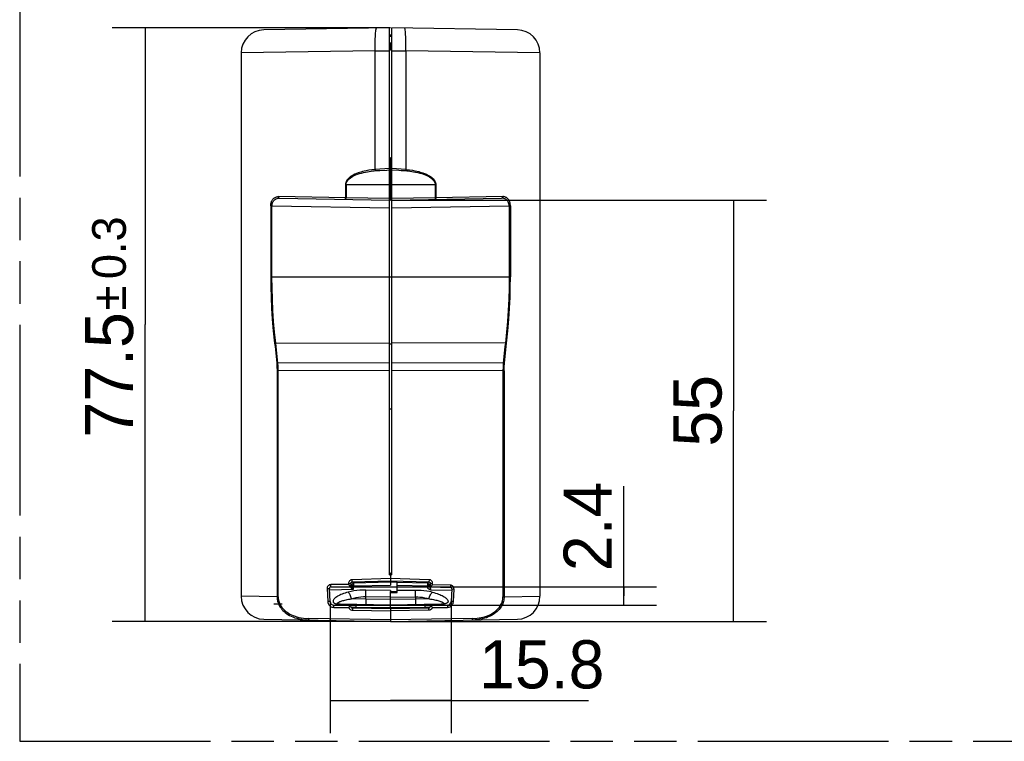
# Model space of a CAD drawing. Header units: millimetres. Extents: x 0 to 210, y 0 to 297.
# Tile 3 of 9: x 50 to 95, y 132 to 165. Entities that reach past the tile are written whole.
import ezdxf
from ezdxf.enums import TextEntityAlignment as Align

# ---------------------------------------------------------------- set-up
doc = ezdxf.new("R2010")
doc.units = ezdxf.units.MM
doc.header["$LTSCALE"] = 19.36
doc.linetypes.add('PHANTOM', pattern=[0.8, 0.45, -0.05, 0.1, -0.05, 0.1, -0.05])
doc.layers.get('0').update_dxf_attribs({"linetype": 'CONTINUOUS'})
doc.layers.add('DEFAULT_3', color=7, linetype='PHANTOM')
doc.layers.add('Z_DIM_2D', color=7, linetype='CONTINUOUS')
doc.styles.add('TEXTSTYLE_3', font='tridonic-metric-print-light.otf')
doc.styles.add('TEXTSTYLE_4', font='gdt', dxfattribs={"width": 0.7})
doc.dimstyles.new('DIMSTYLE_1', dxfattribs={"dimtxt": 2.2, "dimasz": 3.5, "dimexe": 1.5, "dimexo": 0, "dimgap": 0.55, "dimtad": 1, "dimdec": 4, "dimlfac": 2.857143, "dimdsep": 46, "dimtxsty": 'TEXTSTYLE_3', "dimblk": '_FILLED', "dimblk1": '_FILLED', "dimblk2": '_FILLED', "dimcen": 0.09, "dimclrt": 5, "dimadec": 4, "dimazin": 2, "dimtp": 0.3, "dimtm": 0.3, "dimtfac": 1, "dimtdec": 4, "dimtofl": 0, "dimtmove": 0, "dimatfit": 3, "dimldrblk": '_FILLED', "dimfxl": 0, "dimtolj": 1, "dimarcsym": 0})
doc.dimstyles.new('DIMSTYLE_2', dxfattribs={"dimtxt": 2.2, "dimasz": 3.5, "dimexe": 1.5, "dimexo": 0, "dimgap": 0.55, "dimtad": 1, "dimdec": 4, "dimlfac": 2.857143, "dimdsep": 46, "dimtxsty": 'TEXTSTYLE_3', "dimblk": '_FILLED', "dimblk1": '_FILLED', "dimblk2": '_FILLED', "dimcen": 0.09, "dimclrt": 5, "dimadec": 4, "dimazin": 2, "dimtol": 1, "dimtp": 0.3, "dimtm": 0.3, "dimtfac": 1, "dimtdec": 4, "dimtofl": 0, "dimtmove": 0, "dimatfit": 3, "dimldrblk": '_FILLED', "dimfxl": 0, "dimtolj": 1, "dimarcsym": 0})
doc.dimstyles.new('DIMSTYLE_4', dxfattribs={"dimtxt": 2.2, "dimasz": 3.5, "dimexe": 1.5, "dimexo": 0, "dimgap": 0.55, "dimtad": 1, "dimdec": 1, "dimlfac": 2.857143, "dimdsep": 46, "dimtxsty": 'TEXTSTYLE_3', "dimblk": '_FILLED', "dimblk1": '_FILLED', "dimblk2": '_FILLED', "dimcen": 0.09, "dimclrt": 5, "dimadec": 4, "dimazin": 2, "dimtp": 0.2, "dimtm": 0.2, "dimtfac": 1, "dimtdec": 1, "dimtofl": 0, "dimtmove": 0, "dimatfit": 3, "dimldrblk": '_FILLED', "dimfxl": 0, "dimtolj": 1, "dimarcsym": 0})
doc.dimstyles.new('DIMSTYLE_5', dxfattribs={"dimtxt": 2.2, "dimasz": 3.5, "dimexe": 1.5, "dimexo": 0, "dimgap": 0.55, "dimtad": 1, "dimdec": 1, "dimlfac": 2.857143, "dimdsep": 46, "dimtxsty": 'TEXTSTYLE_3', "dimblk": '_FILLED', "dimblk1": '_FILLED', "dimblk2": '_FILLED', "dimcen": 0.09, "dimclrt": 5, "dimadec": 4, "dimazin": 2, "dimtp": 0.1, "dimtm": 0.1, "dimtfac": 1, "dimtdec": 1, "dimtofl": 0, "dimtmove": 0, "dimatfit": 3, "dimldrblk": '_FILLED', "dimfxl": 0, "dimtolj": 1, "dimarcsym": 0})

# ---------------------------------------------------------------- blocks, each defined once
blk = doc.blocks.new('*D2')
at = {"layer": 'Z_DIM_2D', "color": 2, "linetype": 'Continuous', "transparency": 16777216}
for p, q in [((66.553, 157.056), (83.725, 157.056)), ((82.225, 157.056), (82.225, 147.431)), ((82.225, 137.806), (82.225, 147.431)), ((66.553, 137.806), (83.725, 137.806))]:
    blk.add_line(p, q, dxfattribs=at)
at = {"layer": 'Z_DIM_2D', "color": 5, "linetype": 'Continuous', "transparency": 16777216, "style": 'TEXTSTYLE_3'}
blk.add_text('55', height=2.2, rotation=90, dxfattribs=at).set_placement((81.675, 147.431), align=Align.CENTER)
blk = doc.blocks.new('_FILLED')
at = {"color": 0, "linetype": 'ByBlock'}
blk.add_solid([(0, 0), (-1, 0.125), (-1, -0.125)], dxfattribs=at)
blk = doc.blocks.new('_NONE')
blk = doc.blocks.new('*D4')
at = {"layer": 'Z_DIM_2D', "color": 2, "linetype": 'Continuous', "transparency": 16777216}
for p, q in [((66.553, 164.931), (53.84, 164.931)), ((55.34, 164.931), (55.34, 151.369)), ((55.34, 137.806), (55.34, 151.369)), ((66.553, 137.806), (53.84, 137.806))]:
    blk.add_line(p, q, dxfattribs=at)
at = {"layer": 'Z_DIM_2D', "color": 5, "linetype": 'Continuous', "transparency": 16777216}
for s, height, style, p in [('0.3', 1.54, 'TEXTSTYLE_3', (54.46, 154.878)), ('`', 1.54, 'TEXTSTYLE_4', (54.46, 152.581)), ('77.5', 2.2, 'TEXTSTYLE_3', (54.79, 149.071))]:
    blk.add_text(s, height=height, rotation=90, dxfattribs=dict(at, style=style)).set_placement(p, align=Align.CENTER)
blk = doc.blocks.new('*D9')
at = {"layer": 'Z_DIM_2D', "color": 2, "linetype": 'Continuous', "transparency": 16777216}
for p, q in [((63.787, 138.717), (63.787, 132.698)), ((69.318, 138.717), (69.318, 132.698)), ((63.787, 134.198), (66.553, 134.198)), ((69.318, 134.198), (66.553, 134.198)), ((66.553, 134.198), (75.589, 134.198))]:
    blk.add_line(p, q, dxfattribs=at)
at = {"layer": 'Z_DIM_2D', "color": 5, "linetype": 'Continuous', "transparency": 16777216, "style": 'TEXTSTYLE_3'}
blk.add_text('15.8', height=2.2, dxfattribs=at).set_placement((70.596, 134.748))
blk = doc.blocks.new('*D10')
at = {"layer": 'Z_DIM_2D', "color": 2, "linetype": 'Continuous', "transparency": 16777216}
for p, q in [((77.206, 138.969), (77.206, 143.987)), ((63.825, 139.386), (78.706, 139.386)), ((77.206, 139.386), (77.206, 138.969)), ((63.959, 138.552), (78.706, 138.552)), ((77.206, 138.552), (77.206, 138.969))]:
    blk.add_line(p, q, dxfattribs=at)
at = {"layer": 'Z_DIM_2D', "color": 5, "linetype": 'Continuous', "transparency": 16777216, "style": 'TEXTSTYLE_3'}
blk.add_text('2.4', height=2.2, rotation=90, dxfattribs=at).set_placement((76.656, 140.103))

msp = doc.modelspace()

# ---------------------------------------------------------------- linework, layer by layer
at = {"color": 7, "linetype": 'Continuous'}
for p, q in [((66.500113, 164.930398), (60.759275, 164.830191)), ((66.500121, 139.941101), (66.500121, 164.930397)), ((66.605115, 139.936664), (66.605121, 164.930396)), ((72.345974, 164.830191), (66.605131, 164.930398)), ((66.605121, 164.527898), (66.500121, 164.527898)), ((66.552611, 164.219306), (66.500121, 164.219548)), ((66.605121, 164.586516), (66.500127, 164.588349)), ((66.552605, 164.527898), (66.552605, 164.587895)), ((66.552605, 163.917342), (66.552605, 164.219415)), ((66.605121, 164.218187), (66.552611, 164.219306)), ((59.727621, 163.780343), (59.727621, 138.957237)), ((65.853512, 158.459175), (65.853286, 163.870451)), ((66.500125, 163.915617), (66.508829, 163.916468)), ((66.605121, 163.917319), (66.552612, 163.917338)), ((67.251948, 163.870336), (67.251726, 158.459178)), ((73.377621, 163.780333), (67.25184, 163.870338)), ((73.377621, 163.780333), (73.377621, 138.957241)), ((66.552619, 158.910398), (66.500124, 158.911315)), ((66.605121, 158.982231), (66.552621, 158.981315)), ((66.552621, 158.981315), (66.552621, 157.05631)), ((66.605121, 158.906855), (66.552622, 158.905939)), ((61.479318, 157.14487), (66.500121, 157.057231)), ((66.552621, 157.127231), (66.500121, 157.126315)), ((66.500122, 157.231315), (66.55262, 157.232231)), ((66.605121, 157.130774), (66.552621, 157.131691)), ((66.605089, 157.055399), (66.552621, 157.056315)), ((66.605119, 157.231315), (66.552623, 157.232231)), ((66.605121, 157.057231), (71.625924, 157.14487)), ((61.13411, 153.556315), (61.134227, 156.800945)), ((71.971015, 156.800946), (71.971133, 153.556315)), ((66.605115, 140.012238), (66.552621, 140.011321)), ((66.552621, 140.011321), (66.552621, 139.470067)), ((66.605112, 139.936855), (66.552621, 139.935939)), ((64.630418, 139.501296), (63.819972, 139.48715)), ((64.630418, 139.54371), (64.630418, 139.501296)), ((64.713713, 139.42145), (64.630418, 139.501296)), ((64.734432, 139.54371), (64.734426, 139.471107)), ((66.552621, 139.760879), (64.796876, 139.714635)), ((64.797792, 139.482009), (64.799017, 139.495044)), ((64.802573, 139.613708), (66.552462, 139.659799)), ((64.866504, 139.425715), (66.552621, 139.470067)), ((66.552462, 139.659799), (68.30267, 139.6137)), ((66.860626, 139.589893), (66.552462, 139.597931)), ((68.308366, 139.714627), (66.552621, 139.760872)), ((66.850121, 139.125136), (66.850121, 139.591522)), ((66.860607, 139.587341), (66.860626, 139.589893)), ((68.239286, 139.551976), (66.860607, 139.587341)), ((66.860621, 139.125136), (66.860621, 139.58759)), ((66.860621, 139.461966), (68.238792, 139.425706)), ((68.309715, 139.441204), (68.307762, 139.45605)), ((68.370809, 139.454398), (68.370809, 139.543702)), ((68.474824, 139.48456), (68.391306, 139.405198)), ((68.474824, 139.48456), (68.474824, 139.543702)), ((69.285515, 139.463331), (68.474824, 139.48456)), ((63.652225, 139.307263), (63.683415, 138.712117)), ((63.787295, 138.717401), (63.756105, 139.312547)), ((63.759075, 139.255877), (64.864701, 139.275749)), ((63.824788, 139.3862), (64.727078, 139.40195)), ((64.709776, 139.417745), (64.713713, 139.42145)), ((64.727078, 139.40195), (64.740328, 139.403451)), ((64.864701, 139.275749), (64.864901, 139.289657)), ((64.864901, 139.289657), (64.864997, 139.303768)), ((64.864997, 139.303768), (64.865195, 139.318071)), ((64.866125, 139.39972), (64.866504, 139.425715)), ((66.552566, 139.179431), (66.850121, 139.177423)), ((66.552616, 139.168806), (66.552566, 139.179431)), ((66.552621, 139.226809), (66.552621, 139.179431)), ((66.552621, 138.425462), (66.552621, 139.168806)), ((66.552621, 139.114458), (66.860621, 139.125136)), ((68.238988, 139.399745), (68.238792, 139.425706)), ((68.336636, 139.400425), (68.33439, 139.402181)), ((68.377224, 139.257112), (69.346341, 139.23111)), ((68.377769, 139.386022), (69.279819, 139.362401)), ((69.347891, 139.288761), (69.317947, 138.717401)), ((69.421828, 138.712117), (69.451771, 139.283477)), ((61.606026, 138.592658), (61.220307, 138.599391)), ((64.654821, 138.539441), (63.959004, 138.551586)), ((66.552621, 138.548655), (64.231553, 138.589169)), ((64.666247, 138.542076), (64.716355, 138.542926)), ((68.860661, 138.588943), (66.552621, 138.548655)), ((67.686992, 138.929329), (67.686992, 138.830943)), ((68.386824, 138.542958), (68.480784, 138.541363)), ((69.146235, 138.551586), (68.450424, 138.539441)), ((68.866061, 138.589103), (68.860703, 138.588944)), ((68.951597, 138.602389), (68.951525, 138.602366)), ((63.954187, 138.450637), (64.640595, 138.438656)), ((64.813778, 138.316364), (66.552621, 138.286013)), ((66.552621, 138.387046), (64.818594, 138.417314)), ((66.552483, 138.411544), (66.552103, 138.387056)), ((66.552622, 138.425463), (66.552483, 138.411544)), ((68.286648, 138.417314), (66.552621, 138.387046)), ((66.552621, 138.387046), (66.552621, 137.806315)), ((68.286648, 138.417314), (68.291464, 138.316364)), ((68.464652, 138.438655), (69.151055, 138.450637)), ((60.759293, 137.907438), (66.552621, 137.806315)), ((66.552621, 137.806315), (72.345947, 137.907438))]:
    msp.add_line(p, q, dxfattribs=at)
at = {"color": 9, "linetype": 'Continuous'}
for p, q in [((65.853396, 163.870467), (59.727621, 163.780341)), ((65.853286, 163.870451), (66.500122, 163.881658)), ((66.60512, 163.881749), (67.251948, 163.870336)), ((66.068972, 158.472418), (65.853512, 158.459175)), ((65.859855, 158.402059), (66.057367, 158.413312)), ((66.284511, 158.484296), (66.068972, 158.472418)), ((66.500121, 158.494809), (66.284511, 158.484296)), ((66.820729, 158.484285), (66.605121, 158.494814)), ((67.036267, 158.472406), (66.820729, 158.484285)), ((67.251726, 158.459178), (67.036267, 158.472406)), ((67.039423, 158.413752), (67.245388, 158.402059)), ((66.500121, 157.756346), (64.48922, 157.756003)), ((64.489221, 157.756008), (64.489221, 157.161973)), ((64.51749, 157.756003), (64.51749, 157.161973)), ((68.616021, 157.756003), (66.605121, 157.756346)), ((68.587755, 157.756346), (68.587755, 157.161973)), ((68.616021, 157.756003), (68.616021, 157.161973)), ((64.489221, 157.161973), (61.427983, 157.21486)), ((64.48922, 157.161973), (64.51749, 157.161973)), ((66.500121, 157.127246), (64.51749, 157.161973)), ((68.587755, 157.161973), (66.605121, 157.127245)), ((68.587755, 157.161973), (68.616021, 157.161973)), ((71.677263, 157.214859), (68.616021, 157.161972)), ((61.079354, 156.800946), (61.079354, 153.556315)), ((61.134169, 156.800946), (61.079354, 156.800946)), ((61.134227, 156.800945), (66.500121, 156.707281)), ((66.605121, 156.707282), (71.971015, 156.800946)), ((72.025888, 156.800946), (71.971074, 156.800946)), ((72.025888, 156.800946), (72.025888, 153.556315)), ((61.079354, 153.556315), (72.025888, 153.556315)), ((61.307159, 150.524353), (66.500121, 150.537421)), ((66.500121, 150.48796), (66.605121, 150.487696)), ((71.797298, 150.524354), (66.605121, 150.537421)), ((66.500143, 149.614196), (61.402797, 149.609728)), ((71.702447, 149.609683), (66.605101, 149.61415)), ((66.500147, 149.263546), (61.365751, 149.259083)), ((61.365751, 149.259086), (61.365751, 138.933081)), ((61.417729, 138.933081), (61.41773, 149.259084)), ((71.739491, 149.259083), (66.605096, 149.263544)), ((71.687515, 149.259083), (71.687514, 138.933083)), ((71.739491, 149.259083), (71.739491, 138.933083)), ((66.500121, 147.518818), (66.605099, 147.518818)), ((63.824788, 139.3862), (63.819972, 139.48715)), ((64.630418, 139.54371), (64.734432, 139.54371)), ((64.734433, 139.54371), (64.797792, 139.482008)), ((64.795861, 139.471647), (64.734433, 139.471107)), ((64.802573, 139.613708), (64.796876, 139.714635)), ((64.797792, 139.482008), (64.796884, 139.407465)), ((64.798292, 139.475572), (64.797792, 139.482001)), ((64.865956, 139.551984), (64.802573, 139.613708)), ((66.552621, 139.595211), (64.865956, 139.551984)), ((68.30267, 139.6137), (68.239286, 139.551976)), ((68.308366, 139.714627), (68.30267, 139.6137)), ((68.30745, 139.481987), (68.370809, 139.543702)), ((68.307762, 139.456052), (68.30745, 139.481987)), ((68.370809, 139.454398), (68.307762, 139.456052)), ((68.370809, 139.543702), (68.474824, 139.543702)), ((69.285515, 139.463331), (69.279819, 139.362401)), ((63.652225, 139.307263), (63.756105, 139.312547)), ((64.731129, 139.369771), (64.748073, 139.371537)), ((64.794634, 139.39823), (64.796883, 139.407466)), ((64.796611, 139.441931), (64.796884, 139.407465)), ((65.417845, 138.944674), (65.41876, 139.059506)), ((66.552693, 139.22681), (65.418242, 139.23972)), ((65.41876, 139.059506), (65.418898, 139.161624)), ((67.683681, 139.225472), (66.860621, 139.216037)), ((67.686992, 138.929339), (67.684697, 139.098473)), ((68.249106, 139.400078), (68.254126, 139.400994)), ((68.260758, 139.402567), (68.264232, 139.40365)), ((69.347891, 139.288761), (69.451771, 139.283477)), ((61.365751, 138.933081), (59.727621, 138.957241)), ((61.365751, 138.933083), (61.41773, 138.933083)), ((63.787295, 138.717401), (63.683415, 138.712117)), ((63.954187, 138.450637), (63.959004, 138.551586)), ((64.177169, 138.590227), (64.187661, 138.589176)), ((64.236468, 138.586112), (64.245254, 138.585906)), ((64.245203, 138.58683), (64.245242, 138.585906)), ((64.245254, 138.585906), (66.552621, 138.54563)), ((65.417846, 138.830923), (64.770805, 138.8402)), ((66.552621, 138.51837), (64.963913, 138.543158)), ((65.416263, 138.711788), (65.415946, 138.645362)), ((65.417845, 138.944674), (66.552621, 138.932289)), ((65.417847, 138.830923), (65.417845, 138.944674)), ((66.552621, 138.811116), (65.417847, 138.830923)), ((66.552621, 138.916872), (67.686992, 138.929329)), ((67.686992, 138.830943), (66.552621, 138.811132)), ((66.552621, 138.545631), (68.859559, 138.585898)), ((68.141329, 138.543158), (66.552621, 138.51837)), ((68.31208, 138.839922), (67.686992, 138.830943)), ((68.868401, 138.586107), (68.859559, 138.585898)), ((68.928101, 138.590259), (68.917534, 138.589199)), ((69.146235, 138.551586), (69.151055, 138.450637)), ((69.421828, 138.712117), (69.317947, 138.717401)), ((71.687514, 138.933083), (71.739491, 138.933083)), ((71.739491, 138.933081), (73.377621, 138.957241)), ((64.748785, 138.454945), (64.813522, 138.456054)), ((64.783174, 138.428584), (64.779447, 138.427733)), ((64.818594, 138.417314), (64.813778, 138.316364)), ((64.965408, 138.445081), (64.965411, 138.455852)), ((66.552621, 138.425462), (64.965408, 138.445081)), ((64.965411, 138.455852), (66.552621, 138.431143)), ((66.552621, 138.431144), (68.139831, 138.455852)), ((68.139834, 138.445089), (66.552621, 138.425402)), ((68.139831, 138.455852), (68.139834, 138.445089)), ((68.280121, 138.436077), (68.233893, 138.441992)), ((68.323268, 138.428342), (68.280121, 138.436077)), ((68.291509, 138.456057), (68.356966, 138.454935)), ((66.552621, 137.876304), (62.811262, 137.94161)), ((70.29398, 137.94161), (66.552621, 137.876304))]:
    msp.add_line(p, q, dxfattribs=at)
at = {"color": 7, "linetype": 'Continuous'}
for points in [[(65.853287, 163.87041), (65.851433, 163.987827), (65.850717, 164.103778), (65.851176, 164.216809), (65.852739, 164.32549), (65.855343, 164.428446), (65.858958, 164.524397), (65.863536, 164.612145), (65.86902, 164.690589), (65.87535, 164.758746), (65.882441, 164.815753), (65.890205, 164.860889), (65.898546, 164.893595), (65.907343, 164.913458), (65.916537, 164.920212)], [(67.251948, 163.870336), (67.253793, 163.987736), (67.254506, 164.103688), (67.254048, 164.216744), (67.252487, 164.325463), (67.249885, 164.428461), (67.246272, 164.524451), (67.241696, 164.612233), (67.236213, 164.690695), (67.229885, 164.758853), (67.222797, 164.815846), (67.215034, 164.860952), (67.206713, 164.893628), (67.197976, 164.913467), (67.188876, 164.920209)], [(66.508829, 163.916468), (66.517549, 163.916982), (66.526286, 163.917054), (66.535041, 163.916998)], [(66.535041, 163.916998), (66.543816, 163.917127), (66.552612, 163.917338)], [(65.853509, 158.459175), (65.854005, 158.448223), (65.854827, 158.437375), (65.855952, 158.427113), (65.857242, 158.417642), (65.858555, 158.409168), (65.859855, 158.402059)], [(66.500123, 158.554879), (66.508942, 158.554751), (66.517733, 158.554674)], [(66.517733, 158.554674), (66.535231, 158.554674), (66.543939, 158.554588), (66.55262, 158.554443)], [(66.570244, 158.554673), (66.561448, 158.554586), (66.552623, 158.554443)], [(66.605119, 158.554889), (66.596448, 158.554758), (66.587745, 158.554679), (66.570244, 158.554673)], [(67.251726, 158.459178), (67.251286, 158.448176), (67.250492, 158.437313), (67.249317, 158.427085), (67.247974, 158.417649), (67.246671, 158.409176), (67.245388, 158.402059)], [(66.500125, 157.75874), (66.50891, 157.757673), (66.517679, 157.756827)], [(66.517679, 157.756827), (66.53517, 157.7558), (66.543899, 157.754952), (66.552617, 157.753882)], [(66.552626, 157.753869), (66.561332, 157.754942), (66.570054, 157.755794)], [(66.570054, 157.755794), (66.587546, 157.75683), (66.596321, 157.757679), (66.605117, 157.758749)], [(66.500129, 139.941101), (66.508836, 139.941087), (66.517559, 139.941019)], [(66.517559, 139.941019), (66.535055, 139.940724), (66.543828, 139.940655), (66.552619, 139.940638)], [(63.819972, 139.48715), (63.78638, 139.483206), (63.754914, 139.47294), (63.724836, 139.45603), (63.698358, 139.43344), (63.677316, 139.405299), (63.662107, 139.373781), (63.65387, 139.34138), (63.652225, 139.307263)], [(64.796876, 139.714635), (64.76388, 139.710513), (64.733017, 139.700334), (64.703579, 139.683664), (64.67769, 139.661806), (64.657238, 139.635387), (64.642227, 139.605998), (64.633365, 139.575664), (64.630418, 139.54371)], [(64.724141, 139.434574), (64.726882, 139.439459), (64.72923, 139.44458), (64.73116, 139.449864), (64.73264, 139.455277), (64.733678, 139.460691), (64.734274, 139.46595), (64.734426, 139.471107)], [(64.734433, 139.543708), (64.735735, 139.557162), (64.739587, 139.570087), (64.745816, 139.58199), (64.754212, 139.592494), (64.764544, 139.601255), (64.776379, 139.607866), (64.78921, 139.612059), (64.802573, 139.613708)], [(64.783625, 139.432411), (64.79024, 139.444472), (64.794392, 139.457711), (64.795853, 139.471647)], [(64.799017, 139.495044), (64.802711, 139.507783), (64.808846, 139.51976), (64.817245, 139.530431), (64.827605, 139.539321), (64.839516, 139.546042), (64.852458, 139.550307), (64.865957, 139.551984)], [(68.242363, 139.503554), (68.242198, 139.489336), (68.241828, 139.4748), (68.241269, 139.460576), (68.240546, 139.447276), (68.23969, 139.435475), (68.238737, 139.425684)], [(68.239285, 139.551943), (68.240188, 139.550303), (68.240973, 139.545716), (68.241606, 139.538381), (68.242061, 139.528614), (68.242316, 139.516836), (68.242363, 139.503554)], [(68.239286, 139.551976), (68.251333, 139.550609), (68.26127, 139.547822), (68.268948, 139.544512), (68.274917, 139.541127), (68.279311, 139.538102), (68.283301, 139.534891), (68.288115, 139.5303), (68.292608, 139.525098), (68.296328, 139.519859), (68.299262, 139.514851), (68.301222, 139.510863), (68.30281, 139.507061), (68.304374, 139.502522), (68.305635, 139.497835), (68.306538, 139.493266), (68.307102, 139.488979), (68.307375, 139.485246), (68.30745, 139.482002)], [(68.30267, 139.6137), (68.316092, 139.612037), (68.328913, 139.607836), (68.340644, 139.601285), (68.350914, 139.592605), (68.359389, 139.58204), (68.365674, 139.570032), (68.369518, 139.557097), (68.370809, 139.543702)], [(68.474824, 139.543702), (68.471573, 139.5768), (68.462212, 139.607924), (68.446326, 139.637796), (68.42516, 139.664255), (68.399292, 139.685398), (68.370313, 139.70118), (68.340227, 139.710839), (68.308366, 139.714627)], [(68.370809, 139.454398), (68.370978, 139.449308), (68.37158, 139.444111), (68.372614, 139.438755), (68.374081, 139.433395), (68.37599, 139.428161), (68.378311, 139.423084), (68.381018, 139.418237), (68.384097, 139.413626), (68.387524, 139.409283), (68.391306, 139.405198)], [(69.451771, 139.283477), (69.450207, 139.317079), (69.442254, 139.349032), (69.42765, 139.380082), (69.40718, 139.407989), (69.380844, 139.430948), (69.350739, 139.448404), (69.319225, 139.459053), (69.285515, 139.463331)], [(64.665655, 139.400878), (64.670691, 139.40113), (64.675817, 139.401801), (64.681083, 139.402891), (64.686337, 139.404398), (64.691452, 139.406327), (64.6964, 139.408648), (64.70111, 139.411336), (64.705578, 139.414377), (64.709776, 139.417745)], [(64.713713, 139.42145), (64.717548, 139.425559), (64.721021, 139.429931), (64.724141, 139.434574)], [(64.740328, 139.403451), (64.753009, 139.40742), (64.764614, 139.413649)], [(64.764614, 139.413649), (64.77491, 139.422004), (64.783625, 139.432411)], [(64.865195, 139.318071), (64.865455, 139.331283), (64.865657, 139.344652), (64.866125, 139.39972)], [(68.321641, 139.415581), (68.317779, 139.421415), (68.313602, 139.429586), (68.309715, 139.441204)], [(68.33439, 139.402181), (68.332564, 139.403716), (68.330446, 139.405632), (68.327999, 139.408044), (68.325094, 139.411233), (68.321641, 139.415581)], [(68.359206, 139.389009), (68.35145, 139.391835), (68.345032, 139.394986), (68.340208, 139.397909), (68.336636, 139.400425)], [(68.377769, 139.386022), (68.367964, 139.386966), (68.359206, 139.389009)], [(63.683415, 138.712117), (63.688352, 138.672052), (63.699282, 138.633312), (63.716467, 138.595247), (63.739116, 138.559804), (63.766665, 138.528672), (63.798697, 138.50197), (63.835277, 138.480151), (63.874384, 138.463903), (63.913771, 138.45417), (63.954187, 138.450637)], [(64.176176, 138.596644), (64.17351, 138.597201), (64.17097, 138.597757), (64.168562, 138.598306), (64.166294, 138.598845), (64.164167, 138.599372), (64.162179, 138.599885), (64.160342, 138.600379), (64.158661, 138.600849), (64.15714, 138.601291), (64.155778, 138.601703), (64.154584, 138.602078), (64.153839, 138.60232)], [(64.1981, 138.59287), (64.194618, 138.593383), (64.191266, 138.593905), (64.188035, 138.594436), (64.184914, 138.594977), (64.181884, 138.595529), (64.178966, 138.596086), (64.176176, 138.596644)], [(64.213633, 138.590947), (64.20947, 138.591406), (64.205502, 138.591881), (64.201719, 138.59237), (64.1981, 138.59287)], [(64.243842, 138.588957), (64.242988, 138.588977), (64.237691, 138.589153), (64.232405, 138.589414), (64.227377, 138.589735), (64.22258, 138.590105), (64.217997, 138.590512), (64.213633, 138.590947)], [(64.716355, 138.542926), (64.773096, 138.543635), (64.834426, 138.544019), (64.897744, 138.543892), (64.963913, 138.543158)], [(67.686992, 138.830938), (67.689491, 138.699581), (67.689959, 138.662154), (67.690207, 138.629845), (67.690226, 138.603635), (67.690018, 138.584318), (67.689585, 138.572484), (67.688947, 138.568489)], [(68.141329, 138.543158), (68.205916, 138.54389), (68.268362, 138.544024), (68.329659, 138.543657), (68.386824, 138.542958)], [(68.926949, 138.596246), (68.923775, 138.595636), (68.920447, 138.595029), (68.916956, 138.594426), (68.913294, 138.593829), (68.909453, 138.59324), (68.905423, 138.592661), (68.901199, 138.592098), (68.896775, 138.591554), (68.892147, 138.591034), (68.887317, 138.590547), (68.88228, 138.590098), (68.87704, 138.589699), (68.871635, 138.589363), (68.866061, 138.589103)], [(68.951597, 138.602389), (68.950722, 138.602104), (68.949483, 138.601716), (68.948051, 138.601286), (68.946429, 138.600817), (68.944618, 138.600316), (68.942621, 138.599786), (68.94044, 138.599231), (68.938081, 138.598657), (68.935546, 138.598067), (68.932839, 138.597465), (68.929969, 138.596856), (68.926949, 138.596246)], [(69.151055, 138.450637), (69.191277, 138.454175), (69.230381, 138.463748), (69.269024, 138.479597), (69.305237, 138.500999), (69.337311, 138.52745), (69.365113, 138.558534), (69.388194, 138.594336), (69.405794, 138.632854), (69.416892, 138.671868), (69.421828, 138.712117)], [(64.71112, 138.51762), (64.698129, 138.505764), (64.685705, 138.493402), (64.673918, 138.480547), (64.662562, 138.467157), (64.651432, 138.453188), (64.640595, 138.438655)], [(64.640595, 138.438656), (64.657772, 138.404306), (64.680403, 138.375078), (64.709219, 138.350539), (64.742027, 138.331993), (64.776637, 138.320746), (64.813778, 138.316364)], [(68.464652, 138.438655), (68.45991, 138.427328), (68.454864, 138.416879), (68.449475, 138.407338), (68.443866, 138.398615), (68.438135, 138.390648), (68.43232, 138.383384), (68.426484, 138.376763), (68.420656, 138.37074), (68.41488, 138.365262), (68.409173, 138.360289), (68.403565, 138.355773), (68.398066, 138.351682), (68.392696, 138.347975), (68.387458, 138.344621), (68.382364, 138.341584), (68.377414, 138.338836), (68.372615, 138.336348), (68.367965, 138.3341), (68.363465, 138.332066), (68.359114, 138.33023), (68.354912, 138.328573), (68.350854, 138.327081), (68.34694, 138.325738), (68.343166, 138.324532), (68.339528, 138.32345), (68.336025, 138.322482), (68.332652, 138.321618), (68.329404, 138.320849), (68.32628, 138.320166), (68.323272, 138.319562), (68.320377, 138.319028), (68.317591, 138.318561), (68.314912, 138.318153), (68.312335, 138.3178), (68.309856, 138.3175), (68.307472, 138.317243), (68.30518, 138.31702), (68.302976, 138.316834), (68.300859, 138.316686), (68.298822, 138.316572), (68.296856, 138.31649), (68.294972, 138.316432), (68.293175, 138.316389), (66.552621, 138.286013)], [(68.394121, 138.51762), (68.406845, 138.506033), (68.41912, 138.493835), (68.430889, 138.481041), (68.442325, 138.467602), (68.453598, 138.453468), (68.464652, 138.438655)]]:
    msp.add_lwpolyline(points, dxfattribs=at)
at = {"color": 9, "linetype": 'Continuous'}
for points in [[(65.853396, 158.45916), (65.693309, 158.438985), (65.555573, 158.418452), (65.442023, 158.397346), (65.346644, 158.376314), (65.264814, 158.35591), (65.1944, 158.3362), (65.136182, 158.319437), (65.076954, 158.29961), (64.998529, 158.269698), (64.917113, 158.234979), (64.841735, 158.197323), (64.775272, 158.159937), (64.726805, 158.128368), (64.686485, 158.097475), (64.646977, 158.06435), (64.6101, 158.027839), (64.574041, 157.984591), (64.542391, 157.938288), (64.518326, 157.891166), (64.50122, 157.844212), (64.49158, 157.799376), (64.489221, 157.756008)], [(64.517493, 157.756356), (64.522292, 157.805662), (64.535174, 157.852933), (64.554096, 157.895958), (64.580066, 157.938468), (64.616132, 157.983224), (64.660906, 158.027235), (64.714629, 158.070629), (64.772884, 158.110155), (64.828362, 158.142384), (64.888389, 158.172743), (64.960004, 158.204461), (65.039847, 158.234999), (65.127364, 158.264095), (65.218913, 158.29068), (65.311005, 158.314049), (65.402726, 158.334349), (65.492287, 158.351733), (65.578242, 158.366379), (65.659079, 158.378404), (65.733482, 158.388242), (65.80015, 158.396012), (65.859855, 158.402059)], [(66.057367, 158.413312), (66.383026, 158.429359), (66.500121, 158.434607)], [(66.605121, 158.434604), (66.9337, 158.419167), (67.039423, 158.413752)], [(67.245388, 158.402059), (67.302392, 158.396334), (67.366976, 158.388832), (67.440005, 158.379257), (67.520354, 158.367426), (67.607106, 158.352767), (67.698042, 158.335269), (67.791365, 158.314719), (67.884141, 158.291268), (67.973378, 158.265483), (68.058063, 158.23756), (68.136657, 158.20799), (68.207893, 158.177058), (68.26815, 158.147031), (68.324764, 158.114625), (68.385961, 158.07399), (68.442436, 158.029233), (68.48774, 157.984953), (68.523802, 157.940323), (68.550144, 157.897728), (68.56951, 157.854457), (68.582786, 157.806578), (68.58775, 157.756356)], [(67.25184, 158.459163), (67.413064, 158.438797), (67.551381, 158.41815), (67.664825, 158.397024), (67.759829, 158.376016), (67.841429, 158.355634), (67.911631, 158.335952), (67.969715, 158.319193), (68.028756, 158.29942), (68.106872, 158.269655), (68.187744, 158.235248), (68.261918, 158.19833), (68.327385, 158.161583), (68.376051, 158.129928), (68.416952, 158.098768), (68.457, 158.065511), (68.494219, 158.029059), (68.529811, 157.986579), (68.561133, 157.940688), (68.58616, 157.892149), (68.604291, 157.843694), (68.614078, 157.798684), (68.616021, 157.756)], [(61.079354, 156.800946), (61.079893, 156.825829), (61.08164, 156.850921), (61.084572, 156.876278), (61.088767, 156.901732), (61.094286, 156.927186), (61.10116, 156.952481), (61.109435, 156.977469), (61.119136, 157.002013), (61.130274, 157.025946), (61.142944, 157.049212), (61.157227, 157.071758), (61.173195, 157.093407), (61.190952, 157.114053), (61.210499, 157.133431), (61.231894, 157.151323), (61.255077, 157.167474), (61.280045, 157.181629), (61.30669, 157.193567), (61.33495, 157.203043), (61.364675, 157.20988), (61.395651, 157.213787), (61.427983, 157.21486)], [(61.134227, 156.800944), (61.136265, 156.842071), (61.143935, 156.884779), (61.157722, 156.929296), (61.176061, 156.971454), (61.196865, 157.006885), (61.222359, 157.039181), (61.255043, 157.070588), (61.291848, 157.097133), (61.32914, 157.116437), (61.371277, 157.131275), (61.421734, 157.141648), (61.479318, 157.14487)], [(61.479318, 157.144869), (61.469174, 157.14637), (61.459459, 157.150458), (61.450541, 157.15698), (61.442757, 157.16569), (61.436401, 157.176258), (61.431712, 157.188285), (61.42887, 157.201316), (61.42798, 157.21486)], [(64.509163, 157.091983), (64.505073, 157.093391), (64.501185, 157.097417), (64.497649, 157.103907), (64.494599, 157.112613), (64.492151, 157.123204), (64.4904, 157.135274), (64.489411, 157.148364), (64.489223, 157.161973)], [(64.509163, 157.091983), (64.510552, 157.093266), (64.511929, 157.097095), (64.513238, 157.103264), (64.514451, 157.111638), (64.515538, 157.122142), (64.516436, 157.134366), (64.517097, 157.147809), (64.517489, 157.161973)], [(68.587756, 157.161973), (68.588131, 157.148248), (68.588765, 157.135091), (68.58963, 157.123012), (68.590695, 157.11244), (68.591918, 157.103762), (68.593256, 157.097305), (68.59466, 157.093318), (68.596076, 157.091983)], [(68.61602, 157.161973), (68.615832, 157.148363), (68.614843, 157.135274), (68.613092, 157.123203), (68.610644, 157.112613), (68.607595, 157.103907), (68.604057, 157.097417), (68.600168, 157.093391), (68.596076, 157.091983)], [(71.677263, 157.214859), (71.676373, 157.201316), (71.67353, 157.188285), (71.668842, 157.176258), (71.662485, 157.16569), (71.654701, 157.15698), (71.645783, 157.150458), (71.636069, 157.14637), (71.625925, 157.144869)], [(71.971015, 156.800946), (71.968749, 156.8433), (71.960871, 156.886667), (71.94689, 156.931148), (71.928377, 156.973005), (71.907408, 157.008289), (71.881826, 157.040377), (71.849203, 157.071433), (71.812558, 157.097637), (71.775534, 157.116685), (71.733674, 157.131359), (71.683393, 157.141662), (71.625925, 157.14487)], [(72.025888, 156.800946), (72.025349, 156.82585), (72.023599, 156.850962), (72.020662, 156.876339), (72.01646, 156.901811), (72.010933, 156.927281), (72.004051, 156.952586), (71.995767, 156.97758), (71.986058, 157.002127), (71.974911, 157.02606), (71.962231, 157.049324), (71.947938, 157.071869), (71.931965, 157.093512), (71.914209, 157.11414), (71.894671, 157.133495), (71.873295, 157.151364), (71.850135, 157.167493), (71.825193, 157.181632), (71.798572, 157.193561), (71.770329, 157.203034), (71.740611, 157.209873), (71.709622, 157.213782), (71.677263, 157.214859)], [(61.079354, 153.556315), (61.08295, 153.085969), (61.095601, 152.606226), (61.116528, 152.122022), (61.148598, 151.618546), (61.194879, 151.080984), (61.255023, 150.514275)], [(61.307945, 150.524354), (61.25435, 151.016051), (61.210675, 151.513671), (61.176986, 152.017059), (61.153084, 152.52563), (61.13877, 153.038783), (61.13411, 153.556315)], [(71.971133, 153.556315), (71.966449, 153.038229), (71.952113, 152.524744), (71.928187, 152.016064), (71.894489, 151.512789), (71.85084, 151.015501), (71.797298, 150.524354)], [(71.850214, 150.514277), (71.910156, 151.078608), (71.956339, 151.614173), (71.988424, 152.115501), (72.009429, 152.599005), (72.022172, 153.0811), (72.025888, 153.556315)], [(61.255023, 150.514275), (61.272986, 150.363118), (61.290156, 150.21167), (61.306521, 150.059924), (61.322064, 149.9079), (61.336769, 149.755619), (61.350628, 149.603073)], [(61.307945, 150.524348), (61.298031, 150.523048), (61.288133, 150.521532), (61.278575, 150.519838), (61.269695, 150.518022), (61.26178, 150.516148), (61.255028, 150.514276)], [(61.403658, 149.609878), (61.389664, 149.762697), (61.374836, 149.915353), (61.359176, 150.067823), (61.342678, 150.220137), (61.325338, 150.37232), (61.307159, 150.524353)], [(71.798086, 150.524353), (71.779892, 150.372315), (71.762543, 150.220127), (71.746041, 150.067809), (71.730383, 149.915333), (71.715563, 149.76267), (71.701584, 149.609842)], [(71.754606, 149.603069), (71.768478, 149.755615), (71.783192, 149.907897), (71.798737, 150.059921), (71.815099, 150.211667), (71.832262, 150.363117), (71.850214, 150.514277)], [(71.850215, 150.514276), (71.843462, 150.516148), (71.835547, 150.518022), (71.826667, 150.519838), (71.81711, 150.521532), (71.807212, 150.523048), (71.797298, 150.524348)], [(61.350628, 149.603073), (61.355232, 149.545992), (61.359007, 149.488796), (61.361949, 149.431471), (61.364055, 149.374058), (61.365323, 149.316601), (61.365751, 149.259086)], [(61.403631, 149.609945), (61.393403, 149.609069), (61.383391, 149.608033), (61.373963, 149.606878), (61.365261, 149.60564), (61.357406, 149.604356), (61.350634, 149.603068)], [(61.417731, 149.259087), (61.417304, 149.317619), (61.416052, 149.376152), (61.413974, 149.434687), (61.411072, 149.49316), (61.407346, 149.551507), (61.402797, 149.609728)], [(71.702447, 149.609683), (71.697894, 149.551473), (71.694167, 149.493136), (71.691264, 149.434669), (71.689188, 149.37614), (71.687938, 149.317612), (71.687516, 149.259086)], [(71.754618, 149.603067), (71.747841, 149.604354), (71.739982, 149.605635), (71.731281, 149.606869), (71.721852, 149.608019), (71.711832, 149.609046), (71.70159, 149.60991)], [(71.739489, 149.259083), (71.739921, 149.316598), (71.74119, 149.374055), (71.743298, 149.431469), (71.746239, 149.488795), (71.750009, 149.54599), (71.754606, 149.603069)], [(64.795861, 139.471647), (64.796062, 139.46978), (64.796254, 139.464204), (64.79644, 139.454757), (64.796611, 139.441931)], [(64.813907, 139.446289), (64.809154, 139.451498), (64.805169, 139.457107), (64.802004, 139.463042), (64.799702, 139.469225), (64.798292, 139.475572)], [(64.866505, 139.425713), (64.856519, 139.42648), (64.846765, 139.428386), (64.837442, 139.431393), (64.828742, 139.435437), (64.820843, 139.440437), (64.813907, 139.446289)], [(64.865955, 139.551984), (64.8649, 139.550501), (64.864355, 139.546373), (64.863746, 139.539784), (64.86327, 139.530975), (64.862971, 139.520288), (64.862872, 139.508131), (64.863159, 139.494898), (64.86323, 139.481272)], [(64.86323, 139.481272), (64.86348, 139.470499), (64.864008, 139.460075), (64.864564, 139.450072), (64.865129, 139.440916), (64.865825, 139.432834), (64.866505, 139.425713)], [(68.30745, 139.481961), (68.307348, 139.479432), (68.307025, 139.476063), (68.306366, 139.472343), (68.305343, 139.468579), (68.304044, 139.464876), (68.302477, 139.461422), (68.300823, 139.458314), (68.298677, 139.454959), (68.29512, 139.450347), (68.290819, 139.445784), (68.286808, 139.442266), (68.282762, 139.439268), (68.278806, 139.436734), (68.274243, 139.434249)], [(68.304108, 139.438241), (68.304421, 139.439018), (68.304683, 139.439699), (68.30488, 139.440228), (68.305072, 139.440765), (68.305312, 139.441469), (68.305576, 139.442287)], [(68.305576, 139.442287), (68.30625, 139.444632), (68.306789, 139.446933), (68.307196, 139.449154), (68.307494, 139.451378), (68.307687, 139.453688), (68.307761, 139.456052)], [(64.617203, 139.143707), (64.542034, 139.123421), (64.470979, 139.101932), (64.403983, 139.079264), (64.341219, 139.055699), (64.282837, 139.031448), (64.22885, 139.006708), (64.179336, 138.98168), (64.134251, 138.956515), (64.093593, 138.931377), (64.057322, 138.90638), (64.025351, 138.88157), (63.997826, 138.857281), (63.974888, 138.833643), (63.956467, 138.811135), (63.942738, 138.790123), (63.933108, 138.770725), (63.927234, 138.753183), (63.924526, 138.737257), (63.924395, 138.722862), (63.926505, 138.709819), (63.930403, 138.697985), (63.935855, 138.68725), (63.942531, 138.677512), (63.950268, 138.668667), (63.958833, 138.660625), (63.96811, 138.653305), (63.977935, 138.646634), (63.988221, 138.64055), (63.998851, 138.634994), (64.009761, 138.62992), (64.020865, 138.625281), (64.032118, 138.621041), (64.043456, 138.617161), (64.054848, 138.613614), (64.066249, 138.610368), (64.07764, 138.607401), (64.088991, 138.604688), (64.100291, 138.602211), (64.111523, 138.59995), (64.122687, 138.597891), (64.133782, 138.596018), (64.144792, 138.594322), (64.155708, 138.592795), (64.166506, 138.591432), (64.177169, 138.590227)], [(65.418242, 139.23972), (65.282879, 139.238322), (65.148, 139.230897), (65.013367, 139.217603), (64.879701, 139.198502), (64.747724, 139.173741), (64.617203, 139.143707)], [(64.770805, 138.8402), (64.759214, 138.88678), (64.744682, 138.932885), (64.727694, 138.976936), (64.708509, 139.018358), (64.687472, 139.056412), (64.664961, 139.090407), (64.641267, 139.119834), (64.617203, 139.143705)], [(64.727078, 139.40195), (64.727984, 139.400993), (64.728794, 139.39811), (64.729542, 139.393377), (64.730195, 139.386936), (64.730715, 139.378994), (64.731128, 139.369778)], [(64.731128, 139.369778), (64.732186, 139.363429), (64.734271, 139.357158), (64.737341, 139.351221), (64.741489, 139.345279), (64.746818, 139.338943), (64.753296, 139.332403)], [(64.748073, 139.371537), (64.764202, 139.375645), (64.777683, 139.381669), (64.78801, 139.389295), (64.794634, 139.39823)], [(64.753296, 139.332403), (64.759433, 139.327058), (64.766029, 139.321796), (64.773117, 139.316624), (64.780594, 139.311644), (64.788361, 139.306952), (64.796447, 139.302538)], [(64.796447, 139.302538), (64.802571, 139.307003), (64.808608, 139.311017), (64.814412, 139.31448), (64.819926, 139.317361), (64.825094, 139.319627), (64.829792, 139.321227)], [(64.864687, 139.275752), (64.852403, 139.279327), (64.840478, 139.283305), (64.828911, 139.287611), (64.817712, 139.292249), (64.806891, 139.297245), (64.796447, 139.302538)], [(64.796884, 139.407465), (64.79708, 139.402988), (64.797632, 139.398097), (64.798549, 139.392799), (64.799832, 139.387158), (64.801469, 139.381221), (64.803449, 139.375042), (64.80575, 139.368673), (64.808358, 139.362153), (64.811244, 139.355538), (64.814407, 139.348823), (64.817845, 139.342021), (64.821556, 139.335143), (64.825544, 139.328203), (64.829789, 139.321226)], [(64.8647, 139.275704), (64.8585, 139.282518), (64.852407, 139.289673), (64.846484, 139.297151), (64.84073, 139.304917), (64.835144, 139.312946), (64.829789, 139.321226)], [(65.418898, 139.161624), (65.418666, 139.20429), (65.418242, 139.23972)], [(68.456954, 139.143412), (68.33102, 139.170203), (68.203488, 139.192046), (68.073974, 139.208638), (67.943648, 139.21981), (67.813679, 139.225456), (67.683681, 139.225472)], [(67.684697, 139.098473), (67.683863, 139.190088), (67.683681, 139.225472)], [(68.274243, 139.434249), (68.268279, 139.431575), (68.260635, 139.428966), (68.250732, 139.426768), (68.238737, 139.425707)], [(68.377224, 139.257112), (68.3657, 139.257577), (68.354228, 139.259326), (68.342772, 139.26252), (68.331441, 139.266704), (68.319766, 139.271755), (68.30945, 139.276823), (68.302685, 139.280703), (68.297524, 139.284282), (68.292907, 139.287895), (68.288359, 139.292024), (68.283024, 139.297168), (68.276989, 139.303645), (68.269781, 139.311782), (68.262224, 139.32209), (68.254786, 139.334771), (68.24806, 139.351176), (68.24289, 139.372947), (68.238988, 139.399745)], [(68.238989, 139.399674), (68.240058, 139.399569), (68.241132, 139.399504), (68.242208, 139.399479), (68.243292, 139.399493), (68.244389, 139.399543), (68.245498, 139.399632)], [(68.245498, 139.399632), (68.246693, 139.399734), (68.247896, 139.39988), (68.249106, 139.400078)], [(68.254126, 139.400994), (68.25548, 139.40126), (68.25682, 139.401538), (68.258148, 139.401842), (68.25946, 139.402187), (68.260758, 139.402567)], [(68.264232, 139.40365), (68.265606, 139.404104), (68.266968, 139.404587), (68.268316, 139.405098), (68.269651, 139.405636), (68.270972, 139.406201), (68.272279, 139.406793)], [(68.272279, 139.406793), (68.275041, 139.408153), (68.277536, 139.40951), (68.27979, 139.410849), (68.281776, 139.412125), (68.28347, 139.413291), (68.284902, 139.414336)], [(68.284902, 139.414336), (68.289304, 139.4179), (68.292944, 139.421388), (68.295824, 139.424602), (68.298274, 139.427769), (68.300527, 139.431175), (68.302491, 139.434704)], [(68.302491, 139.434704), (68.302781, 139.435287), (68.303063, 139.435873), (68.303336, 139.436461), (68.303602, 139.437052), (68.303859, 139.437646), (68.304108, 139.438241)], [(68.312078, 138.839924), (68.323075, 138.886383), (68.33682, 138.932375), (68.352858, 138.976342), (68.370952, 139.017718), (68.390775, 139.055771), (68.411978, 139.089819), (68.43429, 139.11936), (68.456954, 139.143412)], [(68.381158, 139.315921), (68.380786, 139.304334), (68.380278, 139.293068), (68.379648, 139.282435), (68.378915, 139.272727), (68.378099, 139.264211), (68.377222, 139.257126)], [(68.381158, 139.315921), (68.381412, 139.32958), (68.381456, 139.342717), (68.381289, 139.354829), (68.380916, 139.36545), (68.38035, 139.374171), (68.379615, 139.380657), (68.378737, 139.384659), (68.377754, 139.386022)], [(68.456954, 139.143412), (68.533702, 139.124137), (68.60644, 139.103529), (68.675249, 139.081607), (68.739881, 139.058671), (68.800127, 139.034948), (68.855952, 139.01065), (68.907226, 138.986007), (68.954031, 138.961157), (68.996392, 138.93626), (69.034341, 138.911439), (69.067959, 138.886765), (69.097126, 138.862514), (69.121756, 138.838779), (69.141837, 138.816037), (69.157159, 138.794609), (69.168233, 138.77472), (69.175288, 138.756682), (69.178967, 138.740288), (69.179864, 138.725505), (69.178357, 138.712123), (69.174937, 138.699987), (69.169851, 138.688987), (69.163453, 138.679017), (69.155918, 138.669972), (69.147496, 138.661754), (69.13831, 138.654282), (69.128536, 138.647477), (69.118266, 138.641277), (69.107628, 138.63562), (69.096687, 138.630458), (69.085536, 138.625743), (69.074222, 138.621437), (69.062814, 138.6175), (69.051344, 138.613903), (69.03986, 138.610614), (69.028383, 138.60761), (69.016945, 138.604865), (69.005556, 138.60236), (68.994237, 138.600075), (68.982988, 138.597995), (68.971809, 138.596103), (68.960716, 138.594392), (68.949719, 138.59285), (68.938842, 138.591475), (68.928101, 138.590259)], [(61.365746, 138.933081), (61.367448, 138.880119), (61.372712, 138.826889), (61.381545, 138.773563), (61.394048, 138.720203), (61.410297, 138.666903), (61.430381, 138.613792), (61.454378, 138.561002), (61.482382, 138.508677), (61.51445, 138.457001), (61.55074, 138.406052), (61.59137, 138.355961), (61.636521, 138.306871), (61.686358, 138.258933), (61.741022, 138.212389), (61.800636, 138.167482), (61.865339, 138.124479), (61.935218, 138.083677), (62.010442, 138.045357), (62.091138, 138.00983), (62.17738, 137.977462), (62.269226, 137.948625), (62.366669, 137.923718), (62.469666, 137.903152), (62.578167, 137.887333), (62.692195, 137.876678), (62.811268, 137.871621)], [(61.417729, 138.933081), (61.419216, 138.885202), (61.42406, 138.836782), (61.432209, 138.787713), (61.443823, 138.738317), (61.459042, 138.688792), (61.47788, 138.639397), (61.500385, 138.590413), (61.526598, 138.54196), (61.556517, 138.494245), (61.590322, 138.447275), (61.628059, 138.401136), (61.67012, 138.355803), (61.716793, 138.311206), (61.768437, 138.267567), (61.82559, 138.224878), (61.888011, 138.183761), (61.955713, 138.144706), (62.028479, 138.108095), (62.106054, 138.074408), (62.188576, 138.043843), (62.275761, 138.016695), (62.368619, 137.993151), (62.467786, 137.973278), (62.574093, 137.957727), (62.688716, 137.947255), (62.811262, 137.94161)], [(64.153839, 138.602322), (64.150898, 138.603328), (64.147967, 138.604413), (64.145089, 138.605572), (64.14228, 138.60681), (64.139555, 138.608134), (64.136933, 138.60955), (64.134432, 138.611067), (64.132078, 138.612694), (64.129896, 138.61444), (64.127916, 138.616314), (64.12617, 138.618331), (64.124699, 138.6205), (64.123544, 138.622838), (64.122756, 138.625358), (64.122388, 138.62808), (64.122505, 138.631019), (64.123176, 138.6342), (64.124484, 138.637644), (64.12652, 138.641377), (64.129388, 138.645427), (64.13321, 138.649824), (64.138119, 138.654602), (64.144275, 138.659797), (64.151851, 138.665446), (64.161058, 138.671594), (64.172121, 138.678285), (64.185317, 138.685564), (64.20094, 138.69348), (64.219364, 138.702075), (64.240967, 138.711397), (64.266246, 138.721474), (64.295713, 138.732357), (64.329939, 138.744004), (64.369855, 138.756504), (64.415017, 138.769444), (64.465031, 138.78249), (64.519376, 138.795346), (64.576906, 138.807598), (64.637984, 138.819227), (64.702721, 138.830093), (64.770805, 138.8402)], [(64.187661, 138.589176), (64.197948, 138.588277), (64.208007, 138.587526), (64.21782, 138.586919)], [(64.21782, 138.586919), (64.227331, 138.586451), (64.236468, 138.586112)], [(64.244963, 138.588935), (64.245017, 138.58885), (64.245068, 138.588596), (64.245116, 138.588175), (64.245161, 138.587586), (64.245203, 138.58683)], [(64.770805, 138.8402), (64.875496, 138.872595), (64.982506, 138.899113), (65.09117, 138.91986), (65.200519, 138.934514), (65.309602, 138.942749), (65.417846, 138.944674)], [(64.963913, 138.543153), (64.964441, 138.540549), (64.964895, 138.534944), (64.965258, 138.526565), (64.965518, 138.515708), (64.965667, 138.502747), (64.9657, 138.488117), (64.965615, 138.4723), (64.965414, 138.455858)], [(65.415946, 138.645362), (65.416026, 138.618615), (65.416263, 138.597093), (65.416652, 138.581327), (65.417183, 138.571705), (65.417843, 138.568462)], [(65.417843, 138.830923), (65.417183, 138.789872), (65.416263, 138.711788)], [(67.686992, 138.929329), (67.791493, 138.929), (67.896779, 138.922745), (68.002334, 138.910474), (68.10728, 138.892458), (68.210725, 138.868971), (68.31208, 138.839922)], [(68.139829, 138.455858), (68.139627, 138.472298), (68.139542, 138.488114), (68.139575, 138.502745), (68.139725, 138.515707), (68.139985, 138.526564), (68.140347, 138.534944), (68.140801, 138.540549), (68.14133, 138.543153)], [(68.312086, 138.839922), (68.38067, 138.830447), (68.446045, 138.820164), (68.507923, 138.809057), (68.566322, 138.797285), (68.621419, 138.784912), (68.672437, 138.772246), (68.719119, 138.759487), (68.760814, 138.74701), (68.797014, 138.735214), (68.82836, 138.72411), (68.855194, 138.713834), (68.878147, 138.704314), (68.897746, 138.695528), (68.914387, 138.68743), (68.928465, 138.679981), (68.940288, 138.673133), (68.950154, 138.666841), (68.958299, 138.661059), (68.964946, 138.655744), (68.970279, 138.650857), (68.974465, 138.64636), (68.977646, 138.642221), (68.97995, 138.638407), (68.981487, 138.634891), (68.982353, 138.631644), (68.982634, 138.628645), (68.982405, 138.62587), (68.981731, 138.623301), (68.980672, 138.62092), (68.979278, 138.618711), (68.977595, 138.616659), (68.975664, 138.614752), (68.973519, 138.612977), (68.971192, 138.611324), (68.96871, 138.609782), (68.966097, 138.608344), (68.963376, 138.607001), (68.960564, 138.605745), (68.957679, 138.60457), (68.954735, 138.603469), (68.951597, 138.602389)], [(68.859559, 138.585898), (68.859598, 138.586821), (68.85964, 138.587577), (68.859685, 138.588167), (68.859733, 138.588589), (68.859784, 138.588842), (68.859838, 138.588927)], [(68.88717, 138.586921), (68.877596, 138.586448), (68.868401, 138.586107)], [(68.917534, 138.589199), (68.907176, 138.588292), (68.89705, 138.587534), (68.88717, 138.586921)], [(71.739496, 138.933081), (71.737794, 138.880128), (71.732534, 138.826916), (71.723708, 138.773614), (71.711215, 138.720282), (71.694982, 138.667009), (71.674917, 138.613923), (71.650939, 138.561151), (71.622953, 138.508838), (71.590899, 138.457162), (71.554623, 138.40621), (71.514005, 138.356116), (71.468868, 138.307021), (71.419048, 138.259081), (71.364399, 138.212533), (71.304796, 138.167616), (71.240097, 138.1246), (71.170211, 138.083779), (71.094975, 138.04544), (71.014265, 138.009896), (70.928005, 137.977512), (70.836139, 137.94866), (70.738675, 137.923741), (70.635654, 137.903165), (70.527128, 137.88734), (70.413074, 137.87668), (70.293974, 137.871621)], [(70.29398, 137.94161), (70.501342, 137.955966), (70.68462, 137.981452), (70.839775, 138.017788), (70.97893, 138.065818), (71.116162, 138.12762), (71.241577, 138.199221), (71.349231, 138.277534), (71.441357, 138.361984), (71.517889, 138.450935), (71.579773, 138.544487), (71.628145, 138.643866), (71.66236, 138.744059), (71.682116, 138.83989), (71.687514, 138.933083)], [(64.872245, 138.442048), (64.826241, 138.436226), (64.783174, 138.428584)], [(64.813522, 138.456054), (64.861897, 138.456498), (64.912913, 138.4564), (64.96541, 138.455852)], [(64.96541, 138.445081), (64.918814, 138.444868), (64.872245, 138.442048)], [(64.965408, 138.44508), (64.965168, 138.431193), (64.964875, 138.417674), (64.964793, 138.414762)], [(68.139833, 138.455852), (68.192226, 138.4564), (68.243171, 138.456498), (68.291509, 138.456057)], [(68.233893, 138.441992), (68.186945, 138.44486), (68.139833, 138.445089)], [(68.140454, 138.414762), (68.140373, 138.41768), (68.140076, 138.4312), (68.139834, 138.445085)], [(62.810793, 137.903445), (62.810756, 137.892938), (62.810784, 137.884038), (62.810879, 137.877288), (62.81104, 137.873069), (62.811262, 137.87162)], [(62.811262, 137.94161), (62.81105, 137.928168), (62.810793, 137.903445)], [(70.29398, 137.87162), (70.294192, 137.872927), (70.29435, 137.876774), (70.294449, 137.882953), (70.294486, 137.891329), (70.294458, 137.901828), (70.294362, 137.914039), (70.29398, 137.94161)]]:
    msp.add_lwpolyline(points, dxfattribs=at)
at = {"color": 7, "linetype": 'Continuous'}
for centre, radius, start, end in [((60.777581, 163.78035), 1.05, 90.9999672, 180.0005088), ((72.32764, 163.780351), 1.05, 359.9993471, 88.9996946), ((63.826009, 139.316211), 0.07, 90.9989668, 183), ((69.277987, 139.292425), 0.07, 356.999971, 88.5), ((60.777616, 138.957278), 1.05, 180.0020073, 269.0000364), ((63.962055, 138.72656), 0.175, 182.9999987, 269), ((69.143187, 138.72656), 0.175, 270.9972432, 357), ((72.327626, 138.957278), 1.05, 270.9999684, 359.9979859), ((64.653291, 138.451954), 0.0875, 17.5765346, 88.9970351), ((64.820121, 138.504801), 0.0875, 197.5762166, 268.9999999), ((68.285121, 138.504801), 0.0875, 271, 342.4232182), ((68.451951, 138.451954), 0.0875, 91, 162.4237126)]:
    msp.add_arc(centre, radius, start, end, dxfattribs=at)
msp.add_ellipse((68.441867, 139.454367), major_axis=(0.051159, 0.048548), ratio=0.984995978, start_param=3.154006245, end_param=3.919434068, dxfattribs=at)
at = {"layer": 'DEFAULT_3', "color": 7, "linetype": 'PHANTOM'}
for p, q in [((49.609248, 182.330336), (49.609248, 132.330336)), ((49.609248, 132.330336), (149.609248, 132.330336))]:
    msp.add_line(p, q, dxfattribs=at)

# ---------------------------------------------------------------- dimensions: what is measured, and where the dimension line sits
at = {"layer": 'Z_DIM_2D', "color": 2, "linetype": 'Continuous'}
for base, p1, p2, angle, dimstyle, picture, middle in [((55.339969, 137.806315), (66.552619, 164.931315), (66.552621, 137.806315), 270, 'DIMSTYLE_2', '*D4', (55.339969, 151.368815)), ((82.225162, 137.806315), (66.552621, 157.056315), (66.552621, 137.806315), 270, 'DIMSTYLE_1', '*D2', (82.225162, 147.421744)), ((77.206315, 139.3862), (63.959001, 138.551587), (63.824788, 139.3862), 90, 'DIMSTYLE_5', '*D10', (77.206315, 142.028487))]:
    dim = msp.add_linear_dim(base=base, p1=p1, p2=p2, angle=angle, dimstyle=dimstyle, override={"dimblk1": 'NONE', "dimblk2": 'NONE', "dimsah": 1}, dxfattribs=at)
    dim.commit()
    dim.dimension.update_dxf_attribs({"geometry": picture, "text_midpoint": middle, "dimtype": 160})
dim = msp.add_linear_dim(base=(69.317947, 134.197867), p1=(63.787295, 138.717401), p2=(69.317947, 138.717401), dimstyle='DIMSTYLE_4', override={"dimblk1": 'NONE', "dimblk2": 'NONE', "dimsah": 1}, dxfattribs=at)
dim.commit()
dim.dimension.update_dxf_attribs({"geometry": '*D9', "text_midpoint": (73.086202, 134.197867), "dimtype": 160})

doc.saveas('drawing.dxf')
